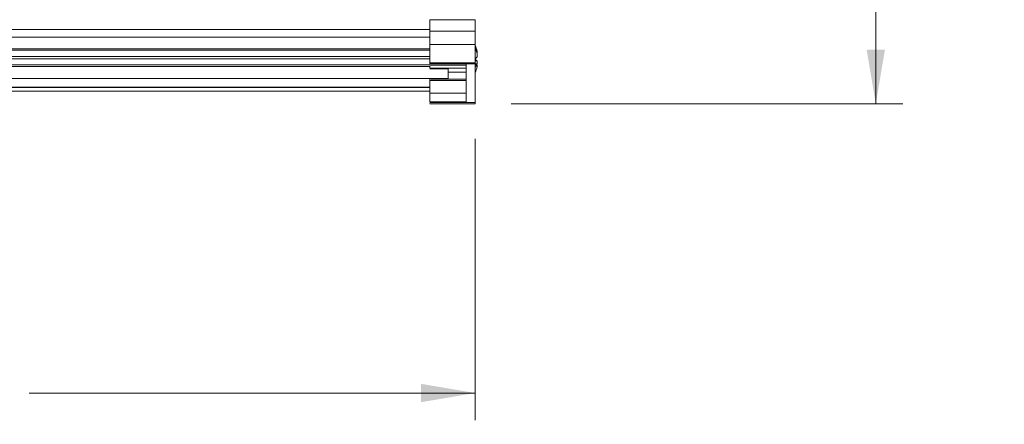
# Model space of a CAD drawing. Header units: millimetres. Extents: x 10 to 277, y 8 to 208.
# Tile 38 of 61: x 79 to 134, y 105 to 128. Entities that reach past the tile are written whole.
import ezdxf

# ---------------------------------------------------------------- set-up
doc = ezdxf.new("R2010")
doc.units = ezdxf.units.MM
doc.styles.add('SLDTEXTSTYLE0', font='TXT', dxfattribs={"width": 0.75})
doc.dimstyles.new('SLDDIMSTYLE0', dxfattribs={"dimtxt": 2.116667, "dimasz": 3, "dimexe": 0, "dimexo": 0.0625, "dimgap": 0.529167, "dimtad": 0, "dimtih": 1, "dimtoh": 1, "dimdec": 1, "dimlfac": 2, "dimrnd": 1e-09, "dimzin": 12, "dimdsep": 46, "dimtxsty": 'SLDTEXTSTYLE0', "dimsah": 1, "dimcen": 0.09, "dimadec": 0, "dimazin": 0, "dimtfac": 1, "dimtdec": 1, "dimtofl": 0, "dimtmove": 0, "dimatfit": 3, "dimfxl": 1, "dimtolj": 1, "dimtzin": 12, "dimarcsym": 0})

# ---------------------------------------------------------------- blocks, each defined once
blk = doc.blocks.new('*D7')
at = {"color": 7, "linetype": 'Continuous', "lineweight": 0}
for p, q in [((34.703, 121.148), (34.703, 105.58)), ((104.453, 121.148), (104.453, 105.58)), ((69.709, 108.509), (69.709, 105.651)), ((69.709, 108.509), (70.138, 108.509)), ((76.894, 108.509), (76.465, 108.509)), ((76.894, 108.509), (76.894, 105.651)), ((34.703, 107.08), (59.799, 107.08)), ((104.453, 107.08), (79.768, 107.08)), ((69.709, 105.651), (70.138, 105.651)), ((76.894, 105.651), (76.465, 105.651))]:
    blk.add_line(p, q, dxfattribs=at)
for points in [[(34.703, 107.08), (37.703, 106.572), (37.703, 107.588)], [(104.453, 107.08), (101.453, 107.588), (101.453, 106.572)]]:
    blk.add_solid(points, dxfattribs=at)
at = {"color": 7, "linetype": 'Continuous', "lineweight": 0, "char_height": 2.1167, "attachment_point": 1, "style": 'SLDTEXTSTYLE0'}
for s, insert in [('139.5', (61.816, 108.127)), ('5.49', (70.567, 108.127))]:
    blk.add_mtext(s, dxfattribs=dict(at, insert=insert))
blk = doc.blocks.new('*D8')
at = {"color": 7, "linetype": 'Continuous', "lineweight": 0}
for p, q in [((106.453, 185.781), (128.117, 185.781)), ((126.617, 185.781), (126.617, 155.145)), ((126.542, 154.893), (126.542, 152.035)), ((126.542, 154.893), (126.971, 154.893)), ((133.727, 154.893), (133.298, 154.893)), ((133.727, 154.893), (133.727, 152.035)), ((126.542, 152.035), (126.971, 152.035)), ((133.727, 152.035), (133.298, 152.035)), ((126.617, 123.081), (126.617, 151.783)), ((106.453, 123.081), (128.117, 123.081))]:
    blk.add_line(p, q, dxfattribs=at)
for points in [[(126.617, 185.781), (126.109, 182.781), (127.125, 182.781)], [(126.617, 123.081), (127.125, 126.081), (126.109, 126.081)]]:
    blk.add_solid(points, dxfattribs=at)
at = {"color": 7, "linetype": 'Continuous', "lineweight": 0, "char_height": 2.1167, "attachment_point": 1, "style": 'SLDTEXTSTYLE0'}
for s, insert in [('125.4', (118.649, 154.511)), ('4.94', (127.4, 154.511))]:
    blk.add_mtext(s, dxfattribs=dict(at, insert=insert))

msp = doc.modelspace()

# ---------------------------------------------------------------- linework, layer by layer
at = {"color": 7, "linetype": 'Continuous', "lineweight": 15}
for p, q in [((101.953, 127.731), (101.953, 127.104)), ((101.953, 127.731), (104.453, 127.731)), ((104.453, 127.104), (104.453, 127.731)), ((37.203, 127.192), (101.953, 127.192)), ((104.453, 127.104), (101.953, 127.104)), ((101.953, 126.759), (37.203, 126.759)), ((37.203, 126.119), (101.953, 126.119)), ((104.453, 126.358), (101.953, 126.358)), ((101.953, 126.358), (101.953, 125.341)), ((104.453, 126.358), (104.453, 125.341)), ((104.523, 125.97), (104.555, 125.977)), ((37.203, 125.704), (101.953, 125.704)), ((37.203, 125.567), (101.953, 125.567)), ((101.953, 125.341), (104.453, 125.341)), ((104.453, 125.448), (104.555, 125.437)), ((104.555, 125.282), (104.453, 125.294)), ((101.953, 125.14), (37.203, 125.14)), ((101.953, 125.281), (103.953, 125.281)), ((102.953, 125.017), (101.953, 125.017)), ((102.953, 124.719), (102.953, 124.856)), ((103.953, 124.829), (102.953, 124.829)), ((103.953, 125.281), (104.453, 125.281)), ((103.953, 125.281), (103.953, 123.181)), ((104.453, 125.281), (104.453, 123.148)), ((104.555, 125.215), (104.453, 125.238)), ((102.953, 124.487), (36.203, 124.487)), ((101.953, 124.362), (103.953, 124.362)), ((101.953, 123.675), (101.953, 124.362)), ((101.953, 123.993), (37.203, 123.993)), ((101.953, 123.982), (37.203, 123.982)), ((37.203, 123.781), (101.953, 123.781)), ((103.953, 123.675), (101.953, 123.675)), ((103.953, 123.181), (101.953, 123.181)), ((104.453, 123.148), (101.953, 123.148)), ((104.453, 123.081), (101.953, 123.081))]:
    msp.add_line(p, q, dxfattribs=at)
at = {"color": 7, "linetype": 'Continuous', "lineweight": 15, "flags": 128}
msp.add_lwpolyline([(104.543, 125.224), (104.546, 125.238), (104.555, 125.282)], dxfattribs=at)
at = {"color": 7, "linetype": 'Continuous', "lineweight": 15}
for centre, radius, start, end in [((102.806, 125.639), 1.781, 10.9254, 22.2489), ((104.276, 126.245), 0.191, 339.1274, 20.8726), ((102.647, 125.467), 1.942, 10.7569, 21.4453), ((104.095, 125.939), 0.53, 313.7016, 330.1384), ((104.095, 125.173), 0.53, 29.8616, 46.2984), ((104.276, 125.418), 0.345, 300.949, 324.01), ((102.806, 125.473), 1.781, 337.7511, 349.0746)]:
    msp.add_arc(centre, radius, start, end, dxfattribs=at)
for points, knots in [([(101.953, 127.104), (101.953, 126.964), (101.953, 126.824), (101.953, 126.568), (101.953, 126.452), (101.953, 126.358)], [0, 0, 0, 0, 0.5, 0.5, 1, 1, 1, 1]), ([(104.453, 126.358), (104.453, 126.452), (104.453, 126.568), (104.453, 126.824), (104.453, 126.964), (104.453, 127.104)], [0, 0, 0, 0, 0.5, 0.5, 1, 1, 1, 1]), ([(104.555, 125.977), (104.557, 125.964), (104.562, 125.939), (104.565, 125.911), (104.564, 125.894), (104.561, 125.894), (104.56, 125.894)], [0, 0, 0, 0, 0.27315, 0.5463, 0.819432, 1, 1, 1, 1]), ([(104.555, 125.675), (104.561, 125.686), (104.564, 125.708), (104.564, 125.765), (104.561, 125.799), (104.555, 125.83)], [0, 0, 0, 0, 0.5, 0.5, 1, 1, 1, 1]), ([(104.555, 125.437), (104.561, 125.426), (104.564, 125.403), (104.564, 125.346), (104.561, 125.313), (104.555, 125.282)], [0, 0, 0, 0, 0.5, 0.5, 1, 1, 1, 1]), ([(101.953, 125.158), (101.953, 125.126), (101.953, 125.098), (101.953, 125.058), (101.953, 125.047), (101.953, 125.047)], [0, 0, 0, 0, 0.5, 0.5, 1, 1, 1, 1]), ([(104.555, 125.135), (104.561, 125.165), (104.564, 125.191), (104.564, 125.22), (104.561, 125.224), (104.555, 125.215)], [0, 0, 0, 0, 0.5, 0.5, 1, 1, 1, 1]), ([(101.953, 124.437), (101.953, 124.437), (101.953, 124.429), (101.953, 124.402), (101.953, 124.382), (101.953, 124.362)], [0, 0, 0, 0, 0.5, 0.5, 1, 1, 1, 1]), ([(103.953, 124.437), (103.937, 124.437), (103.287, 124.437), (102.636, 124.437), (102.002, 124.437)], [0, 0, 0, 0, 0.024968, 1, 1, 1, 1]), ([(101.953, 123.675), (101.953, 123.578), (101.953, 123.478), (101.953, 123.304), (101.953, 123.23), (101.953, 123.181)], [0, 0, 0, 0, 0.5, 0.5, 1, 1, 1, 1]), ([(101.953, 123.099), (101.953, 123.099), (101.953, 123.082), (101.953, 123.081), (101.953, 123.081)], [0, 0, 0, 0, 0.024033, 1, 1, 1, 1])]:
    msp.add_open_spline(points, degree=3, knots=knots, dxfattribs=at)
for points, degree in [([(37.203, 126.052), (101.953, 126.052)], 1), ([(104.543, 125.888), (104.561, 125.892)], 1), ([(101.953, 125.497), (101.953, 125.497)], 1), ([(101.953, 125.341), (101.953, 125.318), (101.953, 125.298), (101.953, 125.281)], 3), ([(104.453, 125.281), (104.453, 125.298), (104.453, 125.318), (104.453, 125.341)], 3), ([(101.953, 125.228), (37.203, 125.228)], 1), ([(101.952, 125.214), (103.953, 125.214)], 1), ([(101.953, 125.047), (103.953, 125.047)], 1), ([(102.953, 125.017), (102.953, 124.963), (102.953, 124.91), (102.953, 124.856)], 3), ([(104.561, 125.22), (104.453, 125.244)], 1), ([(102.953, 124.719), (102.953, 124.625), (102.953, 124.531), (102.953, 124.437)], 3), ([(104.453, 123.081), (104.453, 123.081), (104.453, 123.104), (104.453, 123.148)], 3)]:
    msp.add_open_spline(points, degree=degree, dxfattribs=at)

# ---------------------------------------------------------------- dimensions: what is measured, and where the dimension line sits
at = {"color": 7, "linetype": 'Continuous', "lineweight": 0}
dim = msp.add_linear_dim(base=(126.617, 123.081), p1=(104.453, 185.781), p2=(104.453, 123.081), angle=90, dimstyle='SLDDIMSTYLE0', dxfattribs=at)
dim.commit()
dim.dimension.update_dxf_attribs({"geometry": '*D8', "text_midpoint": (126.617, 153.464), "dimtype": 160})
dim = msp.add_linear_dim(base=(104.453, 107.08), p1=(34.703, 123.148), p2=(104.453, 123.148), dimstyle='SLDDIMSTYLE0', dxfattribs=at)
dim.commit()
dim.dimension.update_dxf_attribs({"geometry": '*D7', "text_midpoint": (69.784, 107.08), "dimtype": 160})

doc.saveas('drawing.dxf')
